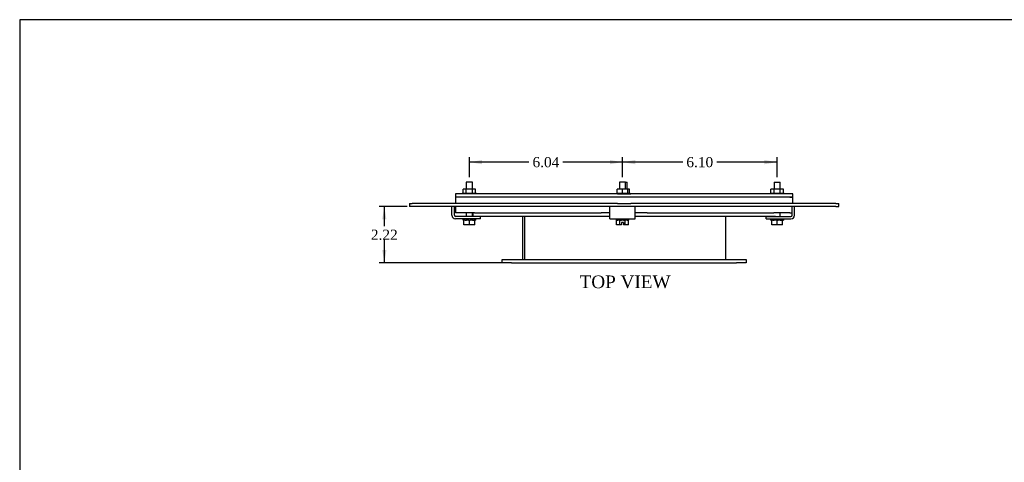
# Model space of a CAD drawing. Header units: inches. Extents: x 0.2 to 77.9, y -0.5 to 51.8.
# Tile 2 of 6: x 0.2 to 39.1, y 34.3 to 51.8. Entities that reach past the tile are written whole.
import ezdxf
from ezdxf.enums import TextEntityAlignment as Align

# ---------------------------------------------------------------- set-up
doc = ezdxf.new("R2010")
doc.units = ezdxf.units.IN
doc.header["$MEASUREMENT"] = 0
for name, color, linetype in [('COM43353', 7, 'Continuous'), ('COM43361', 7, 'Continuous'), ('COM49388', 7, 'Continuous'), ('COM49389', 7, 'Continuous'), ('COM49391', 7, 'Continuous'), ('COM49392', 7, 'Continuous'), ('Default', 7, 'Continuous'), ('GSK10524', 7, 'Continuous'), ('NTS16535', 7, 'Continuous'), ('SCC18019', 7, 'Continuous'), ('WAL253533', 7, 'Continuous')]:
    doc.layers.add(name, color=color, linetype=linetype)
doc.styles.add('SEACAD_Times_New_Roman', font='times.ttf')
doc.dimstyles.new('HAMMOND_(STH_-_66x44)', dxfattribs={"dimtxt": 0.4, "dimasz": 0.5, "dimexe": 0.2, "dimexo": 0.2, "dimgap": 0.1, "dimtad": 0, "dimtih": 1, "dimtoh": 1, "dimzin": 0, "dimdsep": 46, "dimtxsty": 'SEACAD_Times_New_Roman', "dimblk1": '_SE_FILLED', "dimblk2": '_SE_FILLED', "dimsah": 1, "dimcen": 0.2, "dimadec": 0, "dimazin": 0, "dimtfac": 0.8, "dimtofl": 0, "dimtmove": 1, "dimatfit": 3, "dimfxl": 1, "dimtolj": 1, "dimtzin": 0, "dimarcsym": 0})

# ---------------------------------------------------------------- blocks, each defined once
blk = doc.blocks.new('SE3')
at = {"layer": 'COM43353', "color": 7, "linetype": 'Continuous'}
for p, q in [((19.257, 42.281), (19.632, 42.281)), ((19.257, 42.156), (19.257, 42.281)), ((19.632, 42.156), (19.257, 42.156)), ((19.632, 42.281), (28.507, 42.281)), ((19.632, 42.156), (28.507, 42.156)), ((28.507, 42.281), (28.882, 42.281)), ((28.882, 42.156), (28.507, 42.156)), ((28.882, 42.281), (28.882, 42.156))]:
    blk.add_line(p, q, dxfattribs=at)
at = {"layer": 'COM43361', "color": 7, "linetype": 'Continuous'}
for p, q in [((17.53, 44.874), (17.42, 44.874)), ((17.42, 44.874), (17.42, 44.749)), ((17.53, 44.749), (17.42, 44.749)), ((23.805, 44.874), (17.53, 44.874)), ((23.805, 44.749), (17.53, 44.749)), ((23.805, 44.874), (24.335, 44.874)), ((24.335, 44.749), (23.805, 44.749)), ((30.611, 44.874), (24.335, 44.874)), ((30.611, 44.749), (24.335, 44.749)), ((30.721, 44.874), (30.611, 44.874)), ((30.611, 44.749), (30.721, 44.749)), ((30.721, 44.749), (30.721, 44.874))]:
    blk.add_line(p, q, dxfattribs=at)
at = {"layer": 'COM49388', "color": 7, "linetype": 'Continuous'}
for p, q in [((17.283, 44.033), (17.283, 44.374)), ((17.378, 44.033), (17.378, 44.374)), ((23.508, 44.033), (23.508, 44.374)), ((24.508, 44.033), (24.508, 44.374)), ((30.699, 44.033), (30.699, 44.374)), ((30.794, 44.033), (30.794, 44.374)), ((18.408, 43.985), (17.426, 43.985)), ((18.408, 43.89), (17.426, 43.89)), ((18.408, 43.89), (18.408, 43.985)), ((23.508, 43.89), (23.508, 44.033)), ((23.508, 43.89), (24.508, 43.89)), ((24.508, 43.89), (24.508, 44.033)), ((29.669, 43.985), (30.651, 43.985)), ((29.669, 43.89), (29.669, 43.985)), ((29.669, 43.89), (30.651, 43.89))]:
    blk.add_line(p, q, dxfattribs=at)
for centre, radius, start, end in [((17.426, 44.033), 0.143, 180, 270), ((17.426, 44.033), 0.048, 180, 270), ((30.651, 44.033), 0.048, 270, 0), ((30.651, 44.033), 0.143, 270, 0)]:
    blk.add_arc(centre, radius, start, end, dxfattribs=at)
at = {"layer": 'COM49389', "color": 7, "linetype": 'Continuous'}
for p, q in [((20.069, 43.999), (20.069, 42.281)), ((20.141, 43.999), (20.141, 42.281)), ((20.142, 43.999), (20.142, 42.281)), ((28.069, 43.999), (28.069, 42.281))]:
    blk.add_line(p, q, dxfattribs=at)
at = {"layer": 'COM49391', "color": 7, "linetype": 'Continuous'}
for p, q in [((18.101, 44.124), (18.101, 43.999)), ((18.101, 43.999), (23.508, 43.999)), ((18.17, 44.124), (23.164, 44.124)), ((24.508, 43.999), (30.038, 43.999)), ((24.977, 44.124), (29.969, 44.124))]:
    blk.add_line(p, q, dxfattribs=at)
at = {"layer": 'COM49392', "color": 7, "linetype": 'Continuous'}
for p, q in [((15.607, 44.499), (15.717, 44.499)), ((15.607, 44.499), (15.607, 44.374)), ((15.717, 44.374), (15.607, 44.374)), ((23.805, 44.499), (15.717, 44.499)), ((23.805, 44.374), (15.717, 44.374)), ((23.805, 44.499), (24.335, 44.499)), ((24.335, 44.374), (23.805, 44.374)), ((32.423, 44.499), (24.335, 44.499)), ((32.423, 44.374), (24.335, 44.374)), ((32.423, 44.499), (32.532, 44.499)), ((32.423, 44.374), (32.532, 44.374)), ((32.532, 44.374), (32.532, 44.499))]:
    blk.add_line(p, q, dxfattribs=at)
at = {"layer": 'GSK10524', "color": 7, "linetype": 'Continuous'}
for p, q in [((17.53, 44.749), (17.42, 44.749)), ((17.42, 44.749), (17.42, 44.499)), ((23.805, 44.749), (17.53, 44.749)), ((24.335, 44.749), (23.805, 44.749)), ((30.611, 44.749), (24.335, 44.749)), ((30.721, 44.749), (30.611, 44.749)), ((30.721, 44.499), (30.721, 44.749)), ((17.42, 44.374), (17.42, 44.124)), ((17.53, 44.124), (17.42, 44.124)), ((18.17, 44.124), (17.53, 44.124)), ((23.508, 44.124), (23.164, 44.124)), ((24.977, 44.124), (24.508, 44.124)), ((30.611, 44.124), (29.969, 44.124)), ((30.611, 44.124), (30.699, 44.124))]:
    blk.add_line(p, q, dxfattribs=at)
at = {"layer": 'NTS16535', "color": 7, "linetype": 'Continuous'}
for p, q in [((17.848, 45.059), (17.726, 45.059)), ((17.726, 44.904), (17.726, 45.059)), ((18.094, 45.059), (17.848, 45.059)), ((17.848, 44.904), (17.848, 45.059)), ((18.217, 45.059), (18.094, 45.059)), ((18.094, 44.904), (18.094, 45.059)), ((18.217, 44.904), (18.217, 45.059)), ((24.008, 45.059), (23.795, 45.059)), ((23.795, 44.904), (23.795, 45.059)), ((24.221, 45.059), (24.008, 45.059)), ((24.008, 44.904), (24.008, 45.059)), ((24.283, 45.059), (24.221, 45.059)), ((24.221, 44.904), (24.221, 45.059)), ((24.283, 44.904), (24.283, 45.059)), ((29.983, 45.059), (29.86, 45.059)), ((29.86, 44.904), (29.86, 45.059)), ((30.229, 45.059), (29.983, 45.059)), ((29.983, 44.904), (29.983, 45.059)), ((30.352, 45.059), (30.229, 45.059)), ((30.229, 44.904), (30.229, 45.059)), ((30.352, 44.904), (30.352, 45.059)), ((17.691, 44.904), (17.831, 44.904)), ((17.691, 44.874), (17.691, 44.904)), ((17.831, 44.904), (18.112, 44.904)), ((17.831, 44.874), (17.831, 44.904)), ((18.112, 44.904), (18.252, 44.904)), ((18.112, 44.874), (18.112, 44.904)), ((18.252, 44.874), (18.252, 44.904)), ((23.765, 44.874), (23.765, 44.904)), ((23.765, 44.904), (24.008, 44.904)), ((24.008, 44.904), (24.251, 44.904)), ((24.008, 44.874), (24.008, 44.904)), ((24.251, 44.904), (24.313, 44.904)), ((24.251, 44.874), (24.251, 44.904)), ((24.313, 44.904), (24.313, 44.874)), ((29.826, 44.904), (29.966, 44.904)), ((29.826, 44.874), (29.826, 44.904)), ((29.966, 44.904), (29.966, 44.874)), ((29.966, 44.904), (30.246, 44.904)), ((30.246, 44.874), (30.246, 44.904)), ((30.246, 44.904), (30.387, 44.904)), ((30.387, 44.874), (30.387, 44.904))]:
    blk.add_line(p, q, dxfattribs=at)
at = {"layer": 'SCC18019', "color": 7, "linetype": 'Continuous'}
for p, q in [((18.093, 45.34), (17.849, 45.34)), ((17.849, 45.34), (17.849, 45.059)), ((18.093, 45.059), (18.093, 45.34)), ((24.13, 45.34), (23.886, 45.34)), ((23.886, 45.34), (23.886, 45.059)), ((24.13, 45.059), (24.13, 45.34)), ((24.13, 45.34), (24.192, 45.34)), ((24.192, 45.059), (24.192, 45.34)), ((29.984, 45.34), (30.228, 45.34)), ((29.984, 45.34), (29.984, 45.059)), ((30.228, 45.059), (30.228, 45.34)), ((17.849, 44.124), (17.849, 43.985)), ((18.093, 43.985), (18.093, 44.124)), ((29.984, 43.999), (29.984, 43.985)), ((30.228, 43.985), (30.228, 44.124)), ((17.799, 43.84), (17.756, 43.84)), ((17.756, 43.659), (17.756, 43.84)), ((17.971, 43.659), (17.756, 43.659)), ((17.939, 43.84), (17.873, 43.84)), ((17.971, 43.659), (17.971, 43.84)), ((18.186, 43.659), (17.971, 43.659)), ((18.07, 43.84), (18.004, 43.84)), ((18.186, 43.84), (18.143, 43.84)), ((18.186, 43.659), (18.186, 43.84)), ((23.767, 43.659), (23.767, 43.84)), ((23.899, 43.659), (23.767, 43.659)), ((23.788, 43.84), (23.785, 43.84)), ((23.899, 43.84), (23.855, 43.84)), ((23.899, 43.659), (23.899, 43.84)), ((23.9, 43.84), (23.899, 43.84)), ((23.974, 43.659), (23.899, 43.659)), ((24.048, 43.84), (23.968, 43.84)), ((24.042, 43.754), (23.974, 43.754)), ((23.974, 43.754), (23.974, 43.659)), ((24.042, 43.754), (24.042, 43.659)), ((24.117, 43.659), (24.042, 43.659)), ((24.117, 43.84), (24.115, 43.84)), ((24.16, 43.84), (24.117, 43.84)), ((24.117, 43.659), (24.117, 43.84)), ((24.249, 43.659), (24.117, 43.659)), ((24.231, 43.84), (24.227, 43.84)), ((24.249, 43.659), (24.249, 43.84)), ((29.934, 43.84), (29.891, 43.84)), ((29.891, 43.659), (29.891, 43.84)), ((30.106, 43.659), (29.891, 43.659)), ((30.074, 43.84), (30.008, 43.84)), ((30.106, 43.659), (30.106, 43.84)), ((30.321, 43.659), (30.106, 43.659)), ((30.204, 43.84), (30.139, 43.84)), ((30.321, 43.84), (30.278, 43.84)), ((30.321, 43.659), (30.321, 43.84))]:
    blk.add_line(p, q, dxfattribs=at)
at = {"layer": 'WAL253533', "color": 7, "linetype": 'Continuous'}
for p, q in [((17.726, 43.84), (17.726, 43.89)), ((17.746, 43.89), (17.746, 43.84)), ((17.799, 43.84), (17.799, 43.89)), ((17.852, 43.89), (17.852, 43.84)), ((17.89, 43.84), (17.89, 43.89)), ((17.939, 43.84), (17.939, 43.89)), ((18.004, 43.89), (18.004, 43.84)), ((18.053, 43.84), (18.053, 43.89)), ((18.091, 43.84), (18.091, 43.89)), ((18.143, 43.89), (18.143, 43.84)), ((18.197, 43.84), (18.197, 43.89)), ((18.217, 43.89), (18.217, 43.84)), ((23.758, 43.89), (23.758, 43.84)), ((23.76, 43.89), (23.76, 43.84)), ((23.788, 43.84), (23.788, 43.89)), ((23.826, 43.89), (23.826, 43.84)), ((23.884, 43.84), (23.884, 43.89)), ((23.9, 43.84), (23.9, 43.89)), ((23.962, 43.89), (23.962, 43.84)), ((23.976, 43.84), (23.976, 43.89)), ((24.039, 43.84), (24.039, 43.89)), ((24.053, 43.84), (24.053, 43.89)), ((24.115, 43.89), (24.115, 43.84)), ((24.132, 43.84), (24.132, 43.89)), ((24.189, 43.84), (24.189, 43.89)), ((24.227, 43.89), (24.227, 43.84)), ((24.256, 43.84), (24.256, 43.89)), ((24.258, 43.84), (24.258, 43.89)), ((29.86, 43.84), (29.86, 43.89)), ((29.88, 43.89), (29.88, 43.84)), ((29.934, 43.84), (29.934, 43.89)), ((29.987, 43.89), (29.987, 43.84)), ((30.025, 43.84), (30.025, 43.89)), ((30.074, 43.84), (30.074, 43.89)), ((30.139, 43.89), (30.139, 43.84)), ((30.188, 43.84), (30.188, 43.89)), ((30.226, 43.84), (30.226, 43.89)), ((30.278, 43.89), (30.278, 43.84)), ((30.332, 43.84), (30.332, 43.89)), ((30.352, 43.89), (30.352, 43.84)), ((17.726, 43.84), (17.746, 43.84)), ((17.756, 43.84), (17.746, 43.84)), ((17.799, 43.84), (17.852, 43.84)), ((17.873, 43.84), (17.852, 43.84)), ((17.939, 43.84), (18.004, 43.84)), ((18.091, 43.84), (18.07, 43.84)), ((18.091, 43.84), (18.143, 43.84)), ((18.197, 43.84), (18.186, 43.84)), ((18.197, 43.84), (18.217, 43.84)), ((23.758, 43.84), (23.76, 43.84)), ((23.785, 43.84), (23.76, 43.84)), ((23.788, 43.84), (23.826, 43.84)), ((23.855, 43.84), (23.826, 43.84)), ((23.9, 43.84), (23.962, 43.84)), ((23.968, 43.84), (23.962, 43.84)), ((24.053, 43.84), (24.048, 43.84)), ((24.053, 43.84), (24.115, 43.84)), ((24.189, 43.84), (24.16, 43.84)), ((24.189, 43.84), (24.227, 43.84)), ((24.256, 43.84), (24.231, 43.84)), ((24.256, 43.84), (24.258, 43.84)), ((29.86, 43.84), (29.88, 43.84)), ((29.891, 43.84), (29.88, 43.84)), ((29.934, 43.84), (29.987, 43.84)), ((30.008, 43.84), (29.987, 43.84)), ((30.074, 43.84), (30.139, 43.84)), ((30.226, 43.84), (30.204, 43.84)), ((30.226, 43.84), (30.278, 43.84)), ((30.332, 43.84), (30.321, 43.84)), ((30.332, 43.84), (30.352, 43.84))]:
    blk.add_line(p, q, dxfattribs=at)
blk = doc.blocks.new('DMBLK1063')
at = {"layer": 'Default', "linetype": 'Continuous', "transparency": 16777216}
for points in [[(24.508, 46.213), (24.008, 46.13), (24.508, 46.047)], [(29.606, 46.213), (29.606, 46.047), (30.106, 46.13)]]:
    blk.add_hatch(color=7, dxfattribs=at).paths.add_polyline_path(points)
at = {"layer": 'Default', "color": 7, "linetype": 'Continuous', "transparency": 16777216}
for p, q in [((24.008, 45.54), (24.008, 46.33)), ((30.106, 45.54), (30.106, 46.33)), ((26.386, 46.13), (24.008, 46.13)), ((30.106, 46.13), (27.728, 46.13))]:
    blk.add_line(p, q, dxfattribs=at)
at = {"layer": 'Default', "color": 7, "linetype": 'Continuous', "transparency": 16777216, "style": 'SEACAD_Times_New_Roman'}
blk.add_text('6.10', height=0.4, dxfattribs=at).set_placement((26.526, 46.33), align=Align.TOP_LEFT)
blk = doc.blocks.new('_SE_FILLED')
at = {"color": 0}
blk.add_line((0, 0), (-1, 0), dxfattribs=at)
blk.add_solid([(0, 0), (-1, -0.1665), (-1, 0.1665), (0, 0)], dxfattribs=at)
blk = doc.blocks.new('DMBLK1064')
at = {"layer": 'Default', "linetype": 'Continuous', "transparency": 16777216}
for points in [[(18.471, 46.213), (17.971, 46.13), (18.471, 46.047)], [(23.508, 46.213), (23.508, 46.047), (24.008, 46.13)]]:
    blk.add_hatch(color=7, dxfattribs=at).paths.add_polyline_path(points)
at = {"layer": 'Default', "color": 7, "linetype": 'Continuous', "transparency": 16777216}
for p, q in [((17.971, 45.54), (17.971, 46.33)), ((24.008, 45.54), (24.008, 46.33)), ((20.319, 46.13), (17.971, 46.13)), ((24.008, 46.13), (21.66, 46.13))]:
    blk.add_line(p, q, dxfattribs=at)
at = {"layer": 'Default', "color": 7, "linetype": 'Continuous', "transparency": 16777216, "style": 'SEACAD_Times_New_Roman'}
blk.add_text('6.04', height=0.4, dxfattribs=at).set_placement((20.459, 46.33), align=Align.TOP_LEFT)
blk = doc.blocks.new('DMBLK1066')
at = {"layer": 'Default', "linetype": 'Continuous', "transparency": 16777216}
for points in [[(14.533, 43.874), (14.699, 43.874), (14.616, 44.374)], [(14.533, 42.656), (14.616, 42.156), (14.699, 42.656)]]:
    blk.add_hatch(color=7, dxfattribs=at).paths.add_polyline_path(points)
at = {"layer": 'Default', "color": 7, "linetype": 'Continuous', "transparency": 16777216}
for p, q in [((15.517, 44.374), (14.416, 44.374)), ((14.616, 44.374), (14.616, 43.605)), ((14.616, 43.065), (14.616, 42.156)), ((19.432, 42.156), (14.416, 42.156))]:
    blk.add_line(p, q, dxfattribs=at)
at = {"layer": 'Default', "color": 7, "linetype": 'Continuous', "transparency": 16777216, "style": 'SEACAD_Times_New_Roman'}
blk.add_text('2.22', height=0.4, dxfattribs=at).set_placement((14.085, 43.465), align=Align.TOP_LEFT)
blk = doc.blocks.new('BORDER')
at = {"layer": 'Default', "color": 7, "linetype": 'Continuous'}
for p, q in [((0, 27.86), (-41.86, 27.86)), ((-41.86, 27.86), (-41.86, 0))]:
    blk.add_line(p, q, dxfattribs=at)

msp = doc.modelspace()

# ---------------------------------------------------------------- block references
at = {"layer": 'Default', "color": 7, "xscale": 1.855, "yscale": 1.855, "zscale": 1.855}
msp.add_blockref('BORDER', (77.888, 0.072), dxfattribs=at)
at = {"layer": 'Default'}
msp.add_blockref('SE3', (0, 0), dxfattribs=at)

# ---------------------------------------------------------------- texts
at = {"layer": 'Default', "color": 7, "linetype": 'Continuous', "style": 'SEACAD_Times_New_Roman'}
msp.add_text('TOP VIEW', height=0.5, dxfattribs=at).set_placement((22.316, 41.656), align=Align.TOP_LEFT)

# ---------------------------------------------------------------- dimensions: what is measured, and where the dimension line sits
at = {"layer": 'Default', "color": 7, "linetype": 'Continuous'}
for base, p1, p2, picture, middle in [((17.971, 46.13), (24.008, 45.34), (17.971, 45.34), 'DMBLK1064', (20.99, 46.13)), ((24.008, 46.13), (30.106, 45.34), (24.008, 45.34), 'DMBLK1063', (27.057, 46.13))]:
    dim = msp.add_linear_dim(base=base, p1=p1, p2=p2, text='\\A1;<>', dimstyle='HAMMOND_(STH_-_66x44)', override={"dimtmove": 0}, dxfattribs=at)
    dim.commit()
    dim.dimension.update_dxf_attribs({"geometry": picture, "text_midpoint": middle, "dimtype": 160})
dim = msp.add_linear_dim(base=(14.616, 42.156), p1=(15.717, 44.374), p2=(19.632, 42.156), angle=90, text='\\A1;<>', dimstyle='HAMMOND_(STH_-_66x44)', override={"dimtmove": 0}, dxfattribs=at)
dim.commit()
dim.dimension.update_dxf_attribs({"geometry": 'DMBLK1066', "text_midpoint": (14.616, 43.265), "dimtype": 160})

doc.saveas('drawing.dxf')
